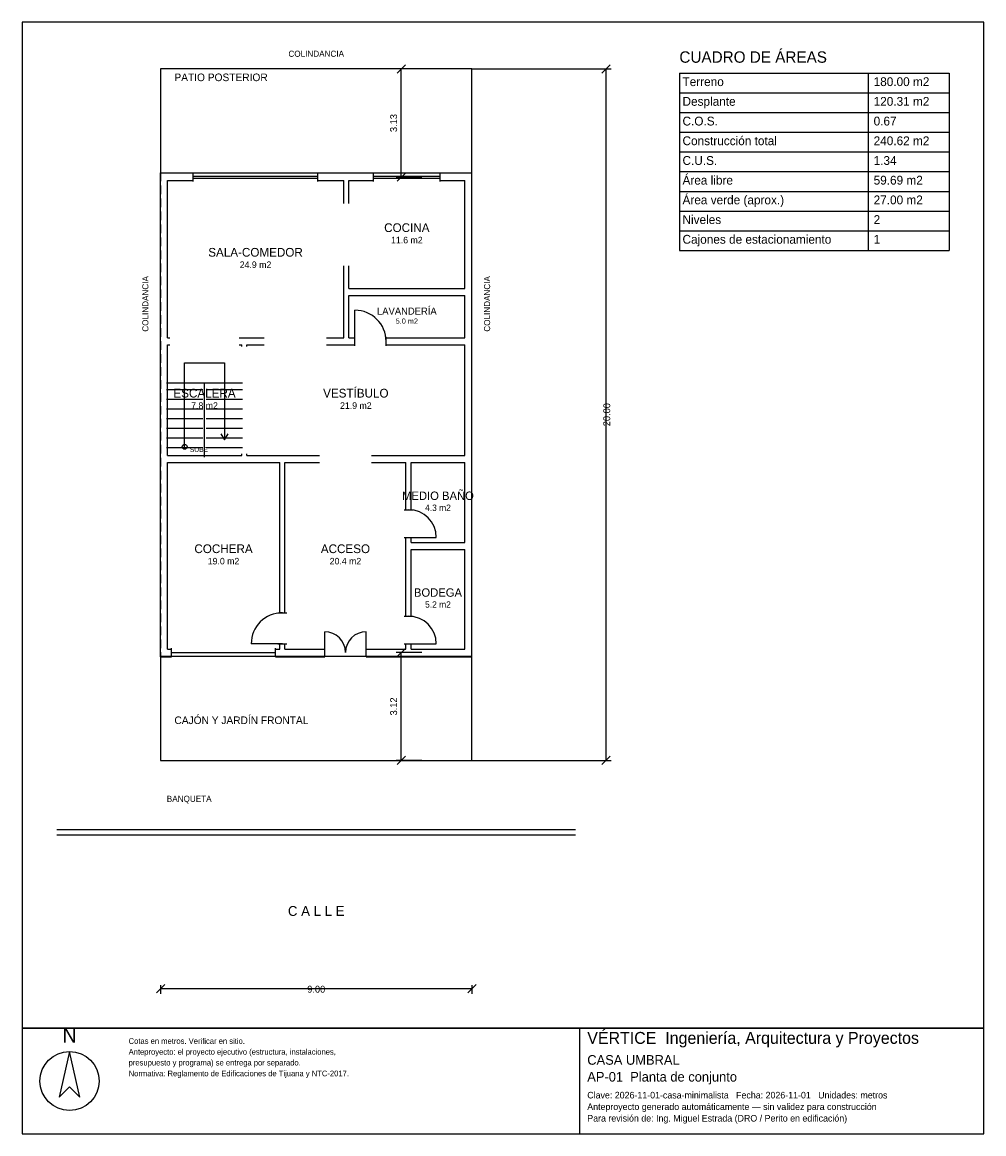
# Model space of a CAD drawing. Header units: metres. Extents: x -4 to 23.8, y -10.8 to 21.4.
import ezdxf
from ezdxf.enums import TextEntityAlignment as Align

# ---------------------------------------------------------------- set-up
doc = ezdxf.new("R2010")
doc.units = ezdxf.units.M
doc.header["$LTSCALE"] = 0.5
doc.linetypes.add('DASHED', pattern=[0.75, 0.5, -0.25])
for name, color, linetype in [('A-AREA', 252, 'CONTINUOUS'), ('A-ESCALERA', 6, 'CONTINUOUS'), ('A-EXTERIOR', 82, 'CONTINUOUS'), ('A-LIMITE', 1, 'DASHED'), ('A-MUROS', 7, 'CONTINUOUS'), ('A-PUERTAS', 2, 'CONTINUOUS'), ('A-TEXTO', 3, 'CONTINUOUS'), ('A-VANOS', 4, 'CONTINUOUS'), ('COTAS', 8, 'CONTINUOUS'), ('LAMINA', 9, 'CONTINUOUS')]:
    doc.layers.add(name, color=color, linetype=linetype)
doc.styles.get("Standard").update_dxf_attribs({"font": 'txt', "width": 0.9})

msp = doc.modelspace()

# ---------------------------------------------------------------- linework, layer by layer
at = {"layer": 'A-ESCALERA'}
for p, q in [((0.17, 10.92), (2.37, 10.92)), ((0.17, 10.73), (1.22, 10.73)), ((1.27, 8.77), (1.27, 10.92)), ((1.32, 10.73), (2.37, 10.73)), ((0.17, 10.45), (1.22, 10.45)), ((1.32, 10.45), (2.37, 10.45)), ((0.17, 10.17), (1.22, 10.17)), ((1.32, 10.17), (2.37, 10.17)), ((0.17, 9.89), (1.22, 9.89)), ((1.32, 9.89), (2.37, 9.89)), ((0.17, 9.61), (1.22, 9.61)), ((0.17, 9.33), (1.22, 9.33)), ((1.32, 9.61), (2.37, 9.61)), ((1.32, 9.33), (2.37, 9.33)), ((0.17, 9.05), (1.22, 9.05)), ((1.32, 9.05), (2.37, 9.05))]:
    msp.add_line(p, q, dxfattribs=at)
for points in [[(0.695, 9.07), (0.695, 11.495), (1.845, 11.495), (1.845, 9.27)], [(1.737, 9.45), (1.845, 9.27), (1.953, 9.45)]]:
    msp.add_lwpolyline(points, dxfattribs=at)
msp.add_circle((0.695, 9.07), 0.07, dxfattribs=at)
at = {"layer": 'A-EXTERIOR'}
for p, q in [((-3, -2), (12, -2)), ((-3, -2.15), (12, -2.15))]:
    msp.add_line(p, q, dxfattribs=at)
for points in [[(0, 17), (9, 17), (9, 20), (0, 20)], [(0, 0), (9, 0), (9, 3), (0, 3)]]:
    msp.add_lwpolyline(points, close=True, dxfattribs=at)
at = {"layer": 'A-LIMITE'}
msp.add_lwpolyline([(0, 0), (9, 0), (9, 20), (0, 20)], close=True, dxfattribs=at)
at = {"layer": 'A-MUROS'}
for p, q in [((-0.005, 16.995), (0.94, 16.995)), ((-0.005, 2.995), (-0.005, 16.995)), ((0.195, 16.77), (0.94, 16.77)), ((0.195, 12.22), (0.195, 16.77)), ((0.94, 16.74), (0.94, 17)), ((4.55, 16.74), (4.55, 17)), ((4.55, 16.995), (6.158, 16.995)), ((4.55, 16.77), (5.295, 16.77)), ((5.295, 16.107), (5.295, 16.77)), ((5.445, 16.77), (6.158, 16.77)), ((5.445, 16.107), (5.445, 16.77)), ((6.158, 16.74), (6.158, 17)), ((8.083, 16.74), (8.083, 17)), ((8.083, 16.995), (8.995, 16.995)), ((8.083, 16.77), (8.795, 16.77)), ((8.795, 13.645), (8.795, 16.77)), ((8.995, 2.995), (8.995, 16.995)), ((5.295, 12.22), (5.295, 14.307)), ((5.445, 13.645), (5.445, 14.307)), ((5.445, 13.645), (8.795, 13.645)), ((5.445, 13.445), (8.795, 13.445)), ((5.445, 12.22), (5.445, 13.445)), ((8.795, 12.22), (8.795, 13.445)), ((0.195, 12.22), (0.27, 12.22)), ((2.27, 12.22), (2.995, 12.22)), ((4.795, 12.22), (5.295, 12.22)), ((5.445, 12.22), (5.62, 12.22)), ((5.62, 11.99), (5.62, 12.25)), ((6.52, 11.99), (6.52, 12.25)), ((6.52, 12.22), (8.795, 12.22)), ((0.195, 12.02), (0.27, 12.02)), ((0.195, 8.82), (0.195, 12.02)), ((2.27, 12.02), (2.345, 12.02)), ((2.345, 11.97), (2.345, 12.02)), ((2.495, 12.02), (2.995, 12.02)), ((2.495, 11.97), (2.495, 12.02)), ((4.795, 12.02), (5.62, 12.02)), ((6.52, 12.02), (8.795, 12.02)), ((8.795, 8.82), (8.795, 12.02)), ((0.195, 8.82), (2.345, 8.82)), ((2.345, 8.82), (2.345, 8.87)), ((2.495, 8.82), (2.495, 8.87)), ((2.495, 8.82), (4.595, 8.82)), ((6.095, 8.82), (8.795, 8.82)), ((0.195, 8.62), (3.445, 8.62)), ((0.195, 3.22), (0.195, 8.62)), ((3.445, 4.27), (3.445, 8.62)), ((3.595, 8.62), (4.595, 8.62)), ((3.595, 4.27), (3.595, 8.62)), ((6.095, 8.62), (7.095, 8.62)), ((7.095, 7.25), (7.095, 8.62)), ((7.245, 8.62), (8.795, 8.62)), ((7.245, 7.25), (7.245, 8.62)), ((8.795, 6.3), (8.795, 8.62)), ((7.04, 7.25), (7.3, 7.25)), ((7.04, 6.45), (7.3, 6.45)), ((7.095, 4.17), (7.095, 6.45)), ((7.245, 6.3), (7.245, 6.45)), ((7.245, 6.3), (8.795, 6.3)), ((7.245, 6.1), (8.795, 6.1)), ((7.245, 4.17), (7.245, 6.1)), ((8.795, 3.22), (8.795, 6.1)), ((3.39, 4.27), (3.65, 4.27)), ((7.04, 4.17), (7.3, 4.17)), ((0.195, 3.22), (0.32, 3.22)), ((0.32, 2.99), (0.32, 3.25)), ((3.32, 2.99), (3.32, 3.25)), ((3.32, 3.22), (3.445, 3.22)), ((3.39, 3.37), (3.65, 3.37)), ((3.445, 3.22), (3.445, 3.37)), ((3.595, 3.22), (3.595, 3.37)), ((3.595, 3.22), (4.745, 3.22)), ((4.745, 2.99), (4.745, 3.25)), ((5.945, 2.99), (5.945, 3.25)), ((5.945, 3.22), (7.095, 3.22)), ((7.04, 3.37), (7.3, 3.37)), ((7.095, 3.22), (7.095, 3.37)), ((7.245, 3.22), (7.245, 3.37)), ((7.245, 3.22), (8.795, 3.22)), ((-0.005, 2.995), (0.32, 2.995)), ((3.32, 2.995), (4.745, 2.995)), ((5.945, 2.995), (8.995, 2.995))]:
    msp.add_line(p, q, dxfattribs=at)
at = {"layer": 'A-PUERTAS'}
for p, q in [((5.62, 12.12), (5.62, 13.02)), ((7.17, 6.45), (7.97, 6.45)), ((4.745, 3.12), (4.745, 3.72)), ((5.945, 3.12), (5.945, 3.72)), ((3.52, 3.37), (2.62, 3.37)), ((7.17, 3.37), (7.97, 3.37))]:
    msp.add_line(p, q, dxfattribs=at)
for centre, radius, start, end in [((5.62, 12.12), 0.9, 0, 90), ((7.17, 6.45), 0.8, 0, 90), ((3.52, 3.37), 0.9, 90, 180), ((7.17, 3.37), 0.8, 0, 90), ((4.745, 3.12), 0.6, 0, 90), ((5.945, 3.12), 0.6, 90, 180)]:
    msp.add_arc(centre, radius, start, end, dxfattribs=at)
at = {"layer": 'A-VANOS'}
for p, q in [((0.94, 16.9), (4.55, 16.9)), ((0.94, 16.84), (4.55, 16.84)), ((6.158, 16.9), (8.083, 16.9)), ((6.158, 16.84), (8.083, 16.84)), ((0.32, 3.12), (3.32, 3.12))]:
    msp.add_line(p, q, dxfattribs=at)
at = {"layer": 'COTAS'}
for p, q in [((7.5575, 20), (6.8075, 20)), ((6.8375, 19.88), (7.0775, 20.12)), ((6.9575, 16.87), (6.9575, 20)), ((9, 20), (13.03, 20)), ((12.76, 19.88), (13, 20.12)), ((12.88, 0), (12.88, 20)), ((15, 19.88), (22.8, 19.88)), ((15, 19.88), (15, 14.75)), ((20.46, 19.88), (20.46, 14.75)), ((22.8, 19.88), (22.8, 14.75)), ((15, 19.31), (22.8, 19.31)), ((15, 18.74), (22.8, 18.74)), ((15, 18.17), (22.8, 18.17)), ((15, 17.6), (22.8, 17.6)), ((7.5575, 16.87), (6.8075, 16.87)), ((6.8375, 16.75), (7.0775, 16.99)), ((15, 17.03), (22.8, 17.03)), ((15, 16.46), (22.8, 16.46)), ((15, 15.89), (22.8, 15.89)), ((15, 15.32), (22.8, 15.32)), ((15, 14.75), (22.8, 14.75)), ((6.8375, 3), (7.0775, 3.24)), ((7.5575, 3.12), (6.8075, 3.12)), ((6.9575, 0), (6.9575, 3.12)), ((7.5575, 0), (6.8075, 0)), ((6.8375, -0.12), (7.0775, 0.12)), ((9, 0), (13.03, 0)), ((12.76, -0.12), (13, 0.12)), ((-0.12, -6.72), (0.12, -6.48)), ((0, -6.5), (0, -6.75)), ((0, -6.6), (9, -6.6)), ((8.88, -6.72), (9.12, -6.48)), ((9, -6.5), (9, -6.75))]:
    msp.add_line(p, q, dxfattribs=at)
at = {"layer": 'LAMINA'}
msp.add_line((12.124, -10.8017), (12.124, -7.75), dxfattribs=at)
for points in [[(-4, -7.75), (23.8, -7.75), (23.8, 21.352), (-4, 21.352)], [(-4, -10.8017), (23.8, -10.8017), (23.8, -7.75), (-4, -7.75)], [(-2.6328, -8.4214), (-2.9319, -9.7458), (-2.6328, -9.4467), (-2.3338, -9.7458)]]:
    msp.add_lwpolyline(points, close=True, dxfattribs=at)
msp.add_circle((-2.6328, -9.2758), 0.8545, dxfattribs=at)

# ---------------------------------------------------------------- texts
at = {"layer": 'A-AREA'}
for s, height, p in [('11.6 m2', 0.189, (7.12, 14.9555)), ('24.9 m2', 0.189, (2.745, 14.243)), ('5.0 m2', 0.1527, (7.12, 12.6289)), ('7.8 m2', 0.189, (1.27, 10.168)), ('21.9 m2', 0.189, (5.645, 10.168)), ('4.3 m2', 0.1821, (8.02, 7.2171)), ('19.0 m2', 0.189, (1.82, 5.668)), ('20.4 m2', 0.189, (5.345, 5.668)), ('5.2 m2', 0.1821, (8.02, 4.4171))]:
    msp.add_text(s, height=height, dxfattribs=at).set_placement(p, align=Align.CENTER)
at = {"layer": 'A-ESCALERA'}
msp.add_text('SUBE', height=0.14, dxfattribs=at).set_placement((0.845, 8.92))
at = {"layer": 'A-TEXTO'}
for s, height, p in [('CUADRO DE ÁREAS', 0.33, (15, 20.18)), ('PATIO POSTERIOR', 0.22, (0.4, 19.648)), ('Terreno', 0.255, (15.09, 19.505)), ('180.00 m2', 0.255, (20.616, 19.505)), ('Desplante', 0.255, (15.09, 18.935)), ('120.31 m2', 0.255, (20.616, 18.935)), ('C.O.S.', 0.255, (15.09, 18.365)), ('0.67', 0.255, (20.616, 18.365)), ('Construcción total', 0.255, (15.09, 17.795)), ('240.62 m2', 0.255, (20.616, 17.795)), ('C.U.S.', 0.255, (15.09, 17.225)), ('1.34', 0.255, (20.616, 17.225)), ('Área libre', 0.255, (15.09, 16.655)), ('59.69 m2', 0.255, (20.616, 16.655)), ('Área verde (aprox.)', 0.255, (15.09, 16.085)), ('27.00 m2', 0.255, (20.616, 16.085)), ('Niveles', 0.255, (15.09, 15.515)), ('2', 0.255, (20.616, 15.515)), ('Cajones de estacionamiento', 0.255, (15.09, 14.945)), ('1', 0.255, (20.616, 14.945)), ('CAJÓN Y JARDÍN FRONTAL', 0.22, (0.4, 1.05)), ('BANQUETA', 0.176, (0.18, -1.2))]:
    msp.add_text(s, height=height, dxfattribs=at).set_placement(p)
for s, height, p in [('COLINDANCIA', 0.176, (4.5, 20.352)), ('COCINA', 0.252, (7.12, 15.2831)), ('SALA-COMEDOR', 0.252, (2.745, 14.5706)), ('LAVANDERÍA', 0.2036, (7.12, 12.8936)), ('ESCALERA', 0.252, (1.27, 10.4956)), ('VESTÍBULO', 0.252, (5.645, 10.4956)), ('MEDIO BAÑO', 0.2429, (8.02, 7.5329)), ('COCHERA', 0.252, (1.82, 5.9956)), ('ACCESO', 0.252, (5.345, 5.9956)), ('BODEGA', 0.2429, (8.02, 4.7329)), ('C A L L E', 0.286, (4.5, -4.5))]:
    msp.add_text(s, height=height, dxfattribs=at).set_placement(p, align=Align.CENTER)
for p in [(-0.352, 12.4), (9.528, 12.4)]:
    msp.add_text('COLINDANCIA', height=0.176, rotation=90, dxfattribs=at).set_placement(p)
at = {"layer": 'COTAS'}
for s, p in [('3.13', (6.8375, 18.435)), ('20.00', (13, 10)), ('3.12', (6.8375, 1.56))]:
    msp.add_text(s, height=0.2, rotation=90, dxfattribs=at).set_placement(p, align=Align.CENTER)
msp.add_text('9.00', height=0.2, dxfattribs=at).set_placement((4.5, -6.72), align=Align.CENTER)
at = {"layer": 'LAMINA'}
msp.add_text('N', height=0.4272, dxfattribs=at).set_placement((-2.6328, -8.165), align=Align.CENTER)
for s, height, p in [('Cotas en metros. Verificar en sitio.', 0.1645, (-0.9239, -8.2011)), ('VÉRTICE  Ingeniería, Arquitectura y Proyectos', 0.345, (12.3363, -8.2011)), ('Anteproyecto: el proyecto ejecutivo (estructura, instalaciones,', 0.1645, (-0.9239, -8.5137)), ('presupuesto y programa) se entrega por separado.', 0.1645, (-0.9239, -8.8263)), ('CASA UMBRAL', 0.2786, (12.3363, -8.8048)), ('Normativa: Reglamento de Edificaciones de Tijuana y NTC-2017.', 0.1645, (-0.9239, -9.1389)), ('AP-01  Planta de conjunto', 0.2786, (12.3363, -9.2924)), ('Clave: 2026-11-01-casa-minimalista   Fecha: 2026-11-01   Unidades: metros', 0.1911, (12.3363, -9.78)), ('Anteproyecto generado automáticamente — sin validez para construcción', 0.1911, (12.3363, -10.1144)), ('Para revisión de: Ing. Miguel Estrada (DRO / Perito en edificación)', 0.1911, (12.3363, -10.4487))]:
    msp.add_text(s, height=height, dxfattribs=at).set_placement(p)

doc.saveas('drawing.dxf')
